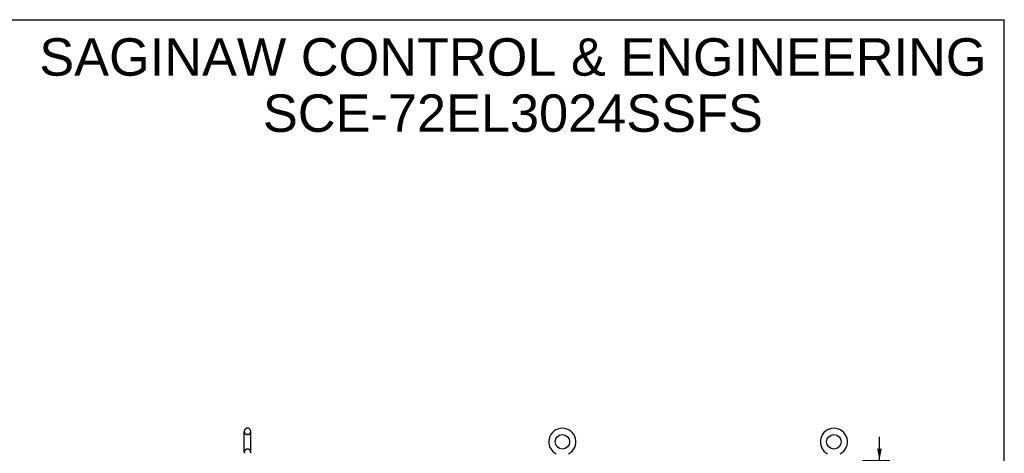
# Model space of a CAD drawing. Header units: inches. Extents: x 0 to 189, y 0 to 122.
# Tile 15 of 15: x 95 to 189, y 81 to 122. Entities that reach past the tile are written whole.
import ezdxf

# ---------------------------------------------------------------- set-up
doc = ezdxf.new("R2010")
doc.units = ezdxf.units.IN
doc.header["$LTSCALE"] = 10.388889
doc.header["$MEASUREMENT"] = 0
doc.linetypes.add('HIDDEN', pattern=[0.2, 0.1, -0.1])
doc.layers.get('0').update_dxf_attribs({"linetype": 'CONTINUOUS'})
doc.layers.add('DEFAULT_2', color=8, linetype='HIDDEN')
doc.layers.add('DIMENSIONS', color=7, linetype='CONTINUOUS')
doc.styles.get("Standard").update_dxf_attribs({"font": 'arial.ttf'})
doc.dimstyles.new('DIMSTYLE_1', dxfattribs={"dimtxt": 0.833333, "dimasz": 1.111111, "dimexe": 0.09, "dimexo": 0.07, "dimgap": 0.0375, "dimtad": 0, "dimtih": 1, "dimtoh": 1, "dimzin": 4, "dimdsep": 46, "dimtxsty": 'Standard', "dimblk": '_FILLED', "dimblk1": '_FILLED', "dimblk2": '_FILLED', "dimcen": 0.09, "dimazin": 1, "dimtfac": 1, "dimtdec": 3, "dimtofl": 0, "dimtmove": 0, "dimatfit": 3, "dimldrblk": '_FILLED', "dimfxl": 0, "dimtolj": 1, "dimtzin": 4, "dimarcsym": 0})

# ---------------------------------------------------------------- blocks, each defined once
blk = doc.blocks.new('_FILLED')
at = {"color": 0, "linetype": 'ByBlock'}
blk.add_solid([(0, 0), (-1, 0.2), (-1, -0.2)], dxfattribs=at)
blk = doc.blocks.new('*D10')
at = {"layer": 'DIMENSIONS', "color": 2, "linetype": 'Continuous'}
for p, q in [((177.031, 80.35), (177.031, 82.572)), ((175.41, 80.35), (178.031, 80.35)), ((175.379, 75.579), (178.031, 75.579)), ((177.031, 75.579), (177.031, 73.357))]:
    blk.add_line(p, q, dxfattribs=at)
at = {"layer": 'DIMENSIONS', "color": 2, "linetype": 'Continuous', "xscale": 1.1111111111, "yscale": 1.1111111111, "zscale": 1.1111111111}
for p, rotation in [((177.031, 80.35), 270), ((177.031, 75.579), 90)]:
    blk.add_blockref('_FILLED', p, dxfattribs=dict(at, rotation=rotation))
at = {"layer": 'DIMENSIONS', "color": 2, "linetype": 'Continuous', "insert": (177.031, 79.074), "char_height": 0.8333, "width": 2.26456, "attachment_point": 2, "line_spacing_factor": 0.9}
blk.add_mtext('4.77\\PI.D.', dxfattribs=at)

msp = doc.modelspace()

# ---------------------------------------------------------------- linework, layer by layer
at = {"color": 7, "linetype": 'Continuous'}
for p, q in [((0, 122.222), (188.889, 122.222)), ((188.889, 0), (188.889, 122.222)), ((117.057, 83.4), (116.969, 83.4)), ((116.707, 81.125), (116.707, 83.1)), ((117.319, 81.125), (117.319, 83.1))]:
    msp.add_line(p, q, dxfattribs=at)
for centre in [(146.913, 82.112), (172.705, 82.112)]:
    msp.add_circle(centre, 0.688, dxfattribs=at)
for centre, radius, start, end in [((117.013, 83.1), 0.306, 105.63034, 180), ((116.969, 83.256), 0.144, 90, 105.63034), ((117.057, 83.256), 0.144, 74.36966, 90), ((117.013, 83.1), 0.306, 0, 74.36966), ((146.913, 82.112), 1.288, 297.70046, 242.29954), ((172.705, 82.112), 1.288, 297.70046, 242.29954), ((117.013, 81.125), 0.306, 180, 200.48713), ((117.013, 81.125), 0.306, 339.51287, 360)]:
    msp.add_arc(centre, radius, start, end, dxfattribs=at)
at = {"layer": 'DEFAULT_2', "color": 8, "linetype": 'HIDDEN'}
for p, q in [((117.057, 82.8), (116.969, 82.8)), ((117.057, 81.425), (116.969, 81.425))]:
    msp.add_line(p, q, dxfattribs=at)
for centre, radius, start, end in [((117.013, 83.1), 0.306, 180, 254.36966), ((116.969, 82.943), 0.144, 254.36966, 270), ((117.057, 82.943), 0.144, 270, 285.63034), ((117.013, 83.1), 0.306, 285.63034, 360), ((117.013, 81.125), 0.306, 105.63034, 180), ((116.969, 81.281), 0.144, 90, 105.63034), ((117.057, 81.281), 0.144, 74.36966, 90), ((117.013, 81.125), 0.306, 0, 74.36966)]:
    msp.add_arc(centre, radius, start, end, dxfattribs=at)

# ---------------------------------------------------------------- texts
at = {"layer": 'DIMENSIONS', "color": 2, "linetype": 'Continuous', "insert": (142.217, 120.456), "char_height": 3.55556, "width": 89.80091, "attachment_point": 2, "line_spacing_factor": 0.9}
msp.add_mtext('SAGINAW CONTROL & ENGINEERING\\PSCE-72EL3024SSFS', dxfattribs=at)

# ---------------------------------------------------------------- dimensions: what is measured, and where the dimension line sits
at = {"layer": 'DIMENSIONS', "color": 2, "linetype": 'Continuous'}
dim = msp.add_linear_dim(base=(177.031, 75.579), p1=(175.34, 80.35), p2=(175.309, 75.579), angle=270, text='<>\\PI.D.', dimstyle='DIMSTYLE_1', dxfattribs=at)
dim.commit()
dim.dimension.update_dxf_attribs({"geometry": '*D10', "text_midpoint": (177.031, 78.032), "dimtype": 160})

doc.saveas('drawing.dxf')
